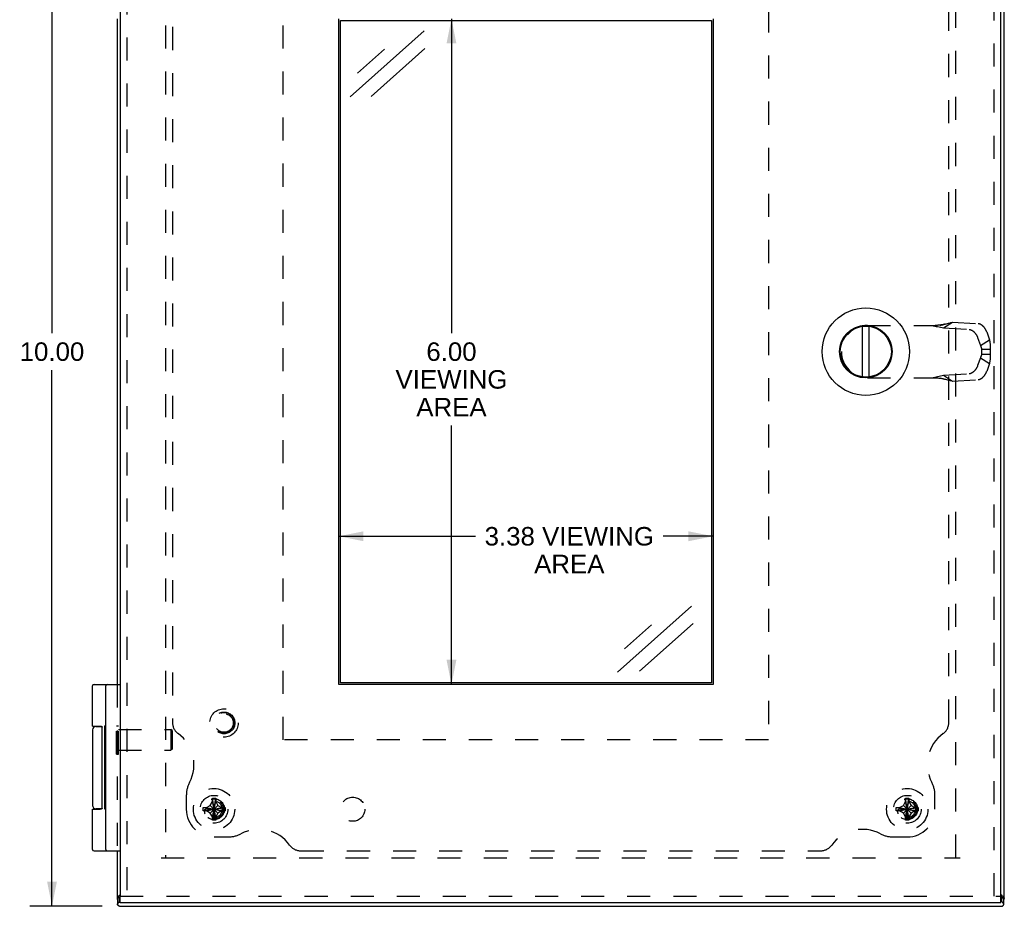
# Model space of a CAD drawing. Header units: inches. Extents: x 0 to 37.8, y 0 to 24.4.
# Tile 4 of 8: x 8 to 16.9, y 7.5 to 15.5. Entities that reach past the tile are written whole.
import ezdxf

# ---------------------------------------------------------------- set-up
doc = ezdxf.new("R2010")
doc.units = ezdxf.units.IN
doc.header["$LTSCALE"] = 2.077778
doc.header["$MEASUREMENT"] = 0
doc.linetypes.add('HIDDEN', pattern=[0.2, 0.1, -0.1])
doc.layers.get('0').update_dxf_attribs({"linetype": 'CONTINUOUS'})
for name, color, linetype in [('DEFAULT_2', 8, 'HIDDEN'), ('DIMENSIONS', 7, 'CONTINUOUS'), ('DOOR_ASSEMBLY', 7, 'CONTINUOUS'), ('SUBPANEL', 7, 'CONTINUOUS')]:
    doc.layers.add(name, color=color, linetype=linetype)
doc.styles.get("Standard").update_dxf_attribs({"font": 'arial.ttf'})
doc.dimstyles.new('DIMSTYLE_1', dxfattribs={"dimtxt": 0.166667, "dimasz": 0.222222, "dimexe": 0.09, "dimexo": 0.07, "dimgap": 0.0375, "dimtad": 0, "dimtih": 1, "dimtoh": 1, "dimzin": 4, "dimdsep": 46, "dimtxsty": 'Standard', "dimblk": '_FILLED', "dimblk1": '_FILLED', "dimblk2": '_FILLED', "dimcen": 0.09, "dimazin": 1, "dimtfac": 1, "dimtdec": 3, "dimtofl": 0, "dimtmove": 0, "dimatfit": 3, "dimldrblk": '_FILLED', "dimfxl": 0, "dimtolj": 1, "dimtzin": 4, "dimarcsym": 0})

# ---------------------------------------------------------------- blocks, each defined once
blk = doc.blocks.new('_FILLED')
at = {"color": 0, "linetype": 'ByBlock'}
blk.add_solid([(0, 0), (-1, 0.2), (-1, -0.2)], dxfattribs=at)
blk = doc.blocks.new('*D10')
at = {"layer": 'DIMENSIONS', "color": 2, "linetype": 'Continuous'}
for p, q in [((8.8195, 17.5336), (8.1196, 17.5336)), ((8.3196, 17.5336), (8.3196, 12.7003)), ((8.3196, 7.5336), (8.3196, 12.367)), ((8.7712, 7.5336), (8.1196, 7.5336))]:
    blk.add_line(p, q, dxfattribs=at)
at = {"layer": 'DIMENSIONS', "color": 2, "linetype": 'Continuous', "xscale": 0.2222222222, "yscale": 0.2222222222, "zscale": 0.2222222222}
for p, rotation in [((8.3196, 17.5336), 90), ((8.3196, 7.5336), 270)]:
    blk.add_blockref('_FILLED', p, dxfattribs=dict(at, rotation=rotation))
at = {"layer": 'DIMENSIONS', "color": 2, "linetype": 'Continuous', "insert": (8.3196, 12.617), "char_height": 0.16667, "width": 0.582404, "attachment_point": 2, "line_spacing_factor": 0.9}
blk.add_mtext('10.00', dxfattribs=at)
blk = doc.blocks.new('*D11')
at = {"layer": 'DIMENSIONS', "color": 2, "linetype": 'Continuous'}
for p, q in [((11.9212, 15.5336), (11.9212, 12.7003)), ((11.9212, 9.5336), (11.9212, 11.867))]:
    blk.add_line(p, q, dxfattribs=at)
at = {"layer": 'DIMENSIONS', "color": 2, "linetype": 'Continuous', "xscale": 0.2222222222, "yscale": 0.2222222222, "zscale": 0.2222222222}
for p, rotation in [((11.9212, 15.5336), 90), ((11.9212, 9.5336), 270)]:
    blk.add_blockref('_FILLED', p, dxfattribs=dict(at, rotation=rotation))
at = {"layer": 'DIMENSIONS', "color": 2, "linetype": 'Continuous', "insert": (11.9212, 12.617), "char_height": 0.16667, "width": 1.006815, "attachment_point": 2, "line_spacing_factor": 0.9}
blk.add_mtext('6.00\\PVIEWING\\PAREA', dxfattribs=at)
blk = doc.blocks.new('*D12')
at = {"layer": 'DIMENSIONS', "color": 2, "linetype": 'Continuous'}
for p, q in [((10.9052, 10.8692), (12.1384, 10.8692)), ((14.2802, 10.8692), (13.8292, 10.8692))]:
    blk.add_line(p, q, dxfattribs=at)
at = {"layer": 'DIMENSIONS', "color": 2, "linetype": 'Continuous', "xscale": 0.2222222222, "yscale": 0.2222222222, "zscale": 0.2222222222, "rotation": 180}
blk.add_blockref('_FILLED', (10.9052, 10.8692), dxfattribs=at)
at = {"layer": 'DIMENSIONS', "color": 2, "linetype": 'Continuous', "xscale": 0.2222222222, "yscale": 0.2222222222, "zscale": 0.2222222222}
blk.add_blockref('_FILLED', (14.2802, 10.8692), dxfattribs=at)
at = {"layer": 'DIMENSIONS', "color": 2, "linetype": 'Continuous', "insert": (12.9838, 10.9525), "char_height": 0.166667, "width": 1.524164, "attachment_point": 2, "line_spacing_factor": 0.9}
blk.add_mtext('3.38 VIEWING\\PAREA', dxfattribs=at)

msp = doc.modelspace()

# ---------------------------------------------------------------- linework, layer by layer
at = {"color": 3, "linetype": 'Continuous'}
for p, q in [((16.9058, 7.5936), (16.9058, 17.4736)), ((8.9058, 15.5336), (8.9058, 9.5336)), ((8.9058, 8.0336), (8.9058, 7.5936)), ((8.9268, 7.5765), (8.9352, 7.5849)), ((16.8848, 7.5765), (16.8752, 7.5859)), ((8.9268, 7.5336), (16.8848, 7.5336))]:
    msp.add_line(p, q, dxfattribs=at)
at = {"color": 7, "linetype": 'Continuous'}
for p, q in [((8.9058, 7.6029), (8.9106, 7.6029)), ((8.9058, 7.5936), (8.9106, 7.5936)), ((8.9106, 7.602), (8.9106, 7.5505)), ((8.9268, 7.6151), (8.9352, 7.6234)), ((8.9268, 7.5765), (8.9268, 7.6151)), ((16.8848, 7.6151), (16.8752, 7.6245)), ((16.8848, 7.5765), (16.8848, 7.6151)), ((16.9058, 7.6029), (16.9009, 7.6029)), ((16.9009, 7.5505), (16.9009, 7.602)), ((16.9058, 7.5936), (16.9009, 7.5936))]:
    msp.add_line(p, q, dxfattribs=at)
at = {"color": 3, "linetype": 'Continuous'}
for points in [[(8.9352, 7.6404), (8.9311, 7.6362), (8.9273, 7.6322), (8.9237, 7.6285), (8.9204, 7.6251), (8.9174, 7.6218), (8.9147, 7.6188), (8.9124, 7.616), (8.9104, 7.6134), (8.9087, 7.6109), (8.9074, 7.6087), (8.9065, 7.6066), (8.906, 7.6046), (8.9058, 7.6029)], [(16.8752, 7.6415), (16.8763, 7.6404), (16.8804, 7.6362), (16.8843, 7.6322), (16.8879, 7.6285), (16.8912, 7.6251), (16.8942, 7.6218), (16.8969, 7.6188), (16.8992, 7.616), (16.9012, 7.6134), (16.9028, 7.6109), (16.9041, 7.6087), (16.905, 7.6066), (16.9056, 7.6046), (16.9058, 7.6029)], [(8.9106, 7.5505), (8.9107, 7.5518), (8.911, 7.5535), (8.9115, 7.5552), (8.9122, 7.5569), (8.9131, 7.5586), (8.9141, 7.5602), (8.9153, 7.5617)], [(8.9157, 7.5417), (8.9145, 7.5425), (8.9134, 7.5435), (8.9125, 7.5446), (8.9117, 7.5458), (8.9111, 7.5472), (8.9108, 7.5486), (8.9106, 7.5502), (8.9106, 7.5505)], [(8.9268, 7.5765), (8.9249, 7.5739), (8.9229, 7.5713), (8.921, 7.5688), (8.9191, 7.5663), (8.9172, 7.564), (8.9153, 7.5617)], [(16.8848, 7.5765), (16.8867, 7.5739), (16.8886, 7.5713), (16.8905, 7.5688), (16.8924, 7.5663), (16.8943, 7.564), (16.8962, 7.5617)], [(16.8959, 7.5417), (16.8971, 7.5425), (16.8982, 7.5435), (16.8991, 7.5446), (16.8999, 7.5458), (16.9004, 7.5472), (16.9008, 7.5486), (16.9009, 7.5502), (16.9009, 7.5505)], [(16.9009, 7.5505), (16.9009, 7.5518), (16.9006, 7.5535), (16.9001, 7.5552), (16.8994, 7.5569), (16.8985, 7.5586), (16.8974, 7.5602), (16.8962, 7.5617)], [(8.9203, 7.5386), (8.9195, 7.5391), (8.9187, 7.5396), (8.918, 7.5401), (8.9172, 7.5406), (8.9165, 7.5411), (8.9157, 7.5417)], [(8.9242, 7.5357), (8.9235, 7.5361), (8.9229, 7.5366), (8.9222, 7.537), (8.9216, 7.5375), (8.9209, 7.5381), (8.9203, 7.5386)], [(8.9263, 7.534), (8.926, 7.5342), (8.9256, 7.5345), (8.9253, 7.5347), (8.9249, 7.535), (8.9246, 7.5354), (8.9242, 7.5357)], [(8.9268, 7.5336), (8.9267, 7.5336), (8.9266, 7.5337), (8.9266, 7.5337), (8.9265, 7.5338), (8.9264, 7.5339), (8.9263, 7.534)], [(16.8848, 7.5336), (16.8849, 7.5336), (16.8849, 7.5337), (16.885, 7.5337), (16.8851, 7.5338), (16.8852, 7.5339), (16.8853, 7.534)], [(16.8853, 7.534), (16.8856, 7.5342), (16.886, 7.5345), (16.8863, 7.5347), (16.8867, 7.535), (16.887, 7.5354), (16.8874, 7.5357)], [(16.8874, 7.5357), (16.888, 7.5361), (16.8887, 7.5366), (16.8893, 7.537), (16.89, 7.5375), (16.8907, 7.5381), (16.8913, 7.5386)], [(16.8913, 7.5386), (16.8921, 7.5391), (16.8928, 7.5396), (16.8936, 7.5401), (16.8943, 7.5406), (16.8951, 7.5411), (16.8959, 7.5417)]]:
    msp.add_lwpolyline(points, dxfattribs=at)
at = {"color": 7, "linetype": 'Continuous'}
for points in [[(8.9106, 7.602), (8.9107, 7.6025), (8.9108, 7.6031), (8.9111, 7.6037), (8.9115, 7.6043), (8.912, 7.605), (8.9126, 7.6056), (8.9134, 7.6063), (8.9143, 7.607), (8.9153, 7.6077)], [(8.9268, 7.6151), (8.9249, 7.6137), (8.9229, 7.6125), (8.921, 7.6112), (8.9191, 7.61), (8.9172, 7.6088), (8.9153, 7.6077)], [(16.8848, 7.6151), (16.8867, 7.6137), (16.8886, 7.6125), (16.8905, 7.6112), (16.8924, 7.61), (16.8943, 7.6088), (16.8962, 7.6077)], [(16.9009, 7.602), (16.9009, 7.6025), (16.9008, 7.6031), (16.9005, 7.6037), (16.9001, 7.6043), (16.8996, 7.605), (16.899, 7.6056), (16.8982, 7.6063), (16.8973, 7.607), (16.8962, 7.6077)]]:
    msp.add_lwpolyline(points, dxfattribs=at)
at = {"layer": 'DEFAULT_2', "color": 8, "linetype": 'HIDDEN'}
for p, q in [((9.3434, 17.1366), (9.3434, 7.9736)), ((16.4681, 7.9736), (16.4681, 17.0936)), ((8.9058, 9.5336), (8.9058, 8.0336)), ((8.9018, 8.9056), (8.9018, 9.1616)), ((8.9018, 9.1616), (8.9198, 9.1616)), ((8.9198, 8.9056), (8.9198, 9.1616)), ((8.9198, 9.1276), (9.3918, 9.1276)), ((9.4018, 9.1176), (9.3918, 9.1276)), ((9.3918, 9.1276), (9.3918, 8.9396)), ((9.4018, 9.1176), (9.4018, 8.9496)), ((8.9018, 8.9056), (8.9198, 8.9056)), ((8.9198, 8.9396), (9.3918, 8.9396)), ((9.4018, 8.9496), (9.3918, 8.9396)), ((9.7123, 8.4241), (9.7459, 8.4435)), ((9.7459, 8.4435), (9.7653, 8.4771)), ((9.8157, 8.3737), (9.7459, 8.4435)), ((9.7459, 8.3737), (9.8157, 8.4435)), ((9.7962, 8.3094), (9.7653, 8.5079)), ((9.7653, 8.5069), (9.7653, 8.5079)), ((9.7653, 8.3094), (9.7962, 8.5079)), ((9.7653, 8.4771), (9.7653, 8.5069)), ((9.7963, 8.3401), (9.7653, 8.4771)), ((9.7653, 8.3401), (9.7963, 8.4771)), ((9.7962, 8.5079), (9.7963, 8.5069)), ((9.7963, 8.5069), (9.7963, 8.4771)), ((9.7963, 8.4771), (9.8157, 8.4435)), ((9.8157, 8.4435), (9.8493, 8.4241)), ((15.9623, 8.4241), (15.9959, 8.4435)), ((15.9959, 8.4435), (16.0153, 8.4771)), ((15.9959, 8.4435), (16.0657, 8.3737)), ((15.9959, 8.3737), (16.0657, 8.4435)), ((16.0462, 8.3094), (16.0153, 8.5079)), ((16.0153, 8.5069), (16.0153, 8.5079)), ((16.0153, 8.3094), (16.0462, 8.5079)), ((16.0153, 8.4771), (16.0153, 8.5069)), ((16.0463, 8.3401), (16.0153, 8.4771)), ((16.0153, 8.3401), (16.0463, 8.4771)), ((16.0462, 8.5079), (16.0463, 8.5069)), ((16.0463, 8.5069), (16.0463, 8.4771)), ((16.0463, 8.4771), (16.0657, 8.4435)), ((16.0657, 8.4435), (16.0993, 8.4241)), ((9.6815, 8.4241), (9.8801, 8.3932)), ((9.6815, 8.4241), (9.6825, 8.4241)), ((9.6815, 8.3932), (9.8801, 8.4241)), ((9.6825, 8.3931), (9.6815, 8.3932)), ((9.6825, 8.4241), (9.7123, 8.4241)), ((9.7123, 8.3931), (9.6825, 8.3931)), ((9.7808, 8.4086), (9.7068, 8.4086)), ((9.7123, 8.4241), (9.8493, 8.3931)), ((9.7123, 8.3931), (9.8493, 8.4241)), ((9.7459, 8.3737), (9.7123, 8.3931)), ((9.7653, 8.3401), (9.7459, 8.3737)), ((9.7808, 8.3146), (9.7808, 8.4086)), ((9.8157, 8.3737), (9.7963, 8.3401)), ((9.8493, 8.3931), (9.8157, 8.3737)), ((9.8493, 8.4241), (9.8791, 8.4241)), ((9.8791, 8.3931), (9.8493, 8.3931)), ((9.8791, 8.4241), (9.8801, 8.4241)), ((9.8801, 8.3932), (9.8791, 8.3931)), ((15.9315, 8.3932), (16.1301, 8.4241)), ((15.9315, 8.4241), (15.9325, 8.4241)), ((15.9315, 8.4241), (16.1301, 8.3932)), ((15.9325, 8.3931), (15.9315, 8.3932)), ((15.9325, 8.4241), (15.9623, 8.4241)), ((15.9623, 8.3931), (15.9325, 8.3931)), ((16.0308, 8.4086), (15.9568, 8.4086)), ((15.9623, 8.3931), (16.0993, 8.4241)), ((15.9623, 8.4241), (16.0993, 8.3931)), ((15.9959, 8.3737), (15.9623, 8.3931)), ((16.0153, 8.3401), (15.9959, 8.3737)), ((16.0308, 8.3146), (16.0308, 8.4086)), ((16.0657, 8.3737), (16.0463, 8.3401)), ((16.0993, 8.3931), (16.0657, 8.3737)), ((16.0993, 8.4241), (16.1291, 8.4241)), ((16.1291, 8.3931), (16.0993, 8.3931)), ((16.1291, 8.4241), (16.1301, 8.4241)), ((16.1301, 8.3932), (16.1291, 8.3931)), ((9.7653, 8.3103), (9.7653, 8.3401)), ((9.7653, 8.3094), (9.7653, 8.3103)), ((9.7963, 8.3103), (9.7962, 8.3094)), ((9.7963, 8.3401), (9.7963, 8.3103)), ((16.0153, 8.3103), (16.0153, 8.3401)), ((16.0153, 8.3094), (16.0153, 8.3103)), ((16.0463, 8.3103), (16.0462, 8.3094)), ((16.0463, 8.3401), (16.0463, 8.3103)), ((9.3028, 7.9713), (16.5088, 7.9713))]:
    msp.add_line(p, q, dxfattribs=at)
for points in [[(9.7653, 8.5079), (9.7705, 8.508), (9.7756, 8.5081), (9.7808, 8.5081), (9.786, 8.5081), (9.7911, 8.508), (9.7962, 8.5079)], [(16.0153, 8.5079), (16.0205, 8.508), (16.0256, 8.5081), (16.0308, 8.5081), (16.036, 8.5081), (16.0411, 8.508), (16.0462, 8.5079)], [(9.6813, 8.4086), (9.6813, 8.4112), (9.6813, 8.4138), (9.6813, 8.4164), (9.6814, 8.419), (9.6814, 8.4215), (9.6815, 8.4241)], [(9.6815, 8.3932), (9.6814, 8.3957), (9.6814, 8.3983), (9.6813, 8.4009), (9.6813, 8.4034), (9.6813, 8.406), (9.6813, 8.4086)], [(9.6959, 8.4054), (9.6949, 8.4015), (9.6942, 8.3972), (9.6938, 8.3926), (9.6936, 8.3877), (9.6938, 8.3825), (9.6944, 8.3773), (9.6953, 8.372), (9.6967, 8.3666)], [(9.6959, 8.4054), (9.6987, 8.4063), (9.7015, 8.4071), (9.7042, 8.4079), (9.7068, 8.4086)], [(9.8801, 8.4241), (9.8801, 8.4215), (9.8802, 8.419), (9.8802, 8.4164), (9.8803, 8.4138), (9.8803, 8.4112), (9.8803, 8.4086)], [(9.8803, 8.4086), (9.8803, 8.406), (9.8803, 8.4034), (9.8802, 8.4009), (9.8802, 8.3983), (9.8801, 8.3957), (9.8801, 8.3932)], [(15.9313, 8.4086), (15.9313, 8.4112), (15.9313, 8.4138), (15.9313, 8.4164), (15.9314, 8.419), (15.9314, 8.4215), (15.9315, 8.4241)], [(15.9315, 8.3932), (15.9314, 8.3957), (15.9314, 8.3983), (15.9313, 8.4009), (15.9313, 8.4034), (15.9313, 8.406), (15.9313, 8.4086)], [(15.9459, 8.4054), (15.9449, 8.4015), (15.9442, 8.3972), (15.9438, 8.3926), (15.9436, 8.3877), (15.9438, 8.3825), (15.9444, 8.3773), (15.9453, 8.372), (15.9467, 8.3666)], [(15.9459, 8.4054), (15.9487, 8.4063), (15.9515, 8.4071), (15.9542, 8.4079), (15.9568, 8.4086)], [(16.1301, 8.4241), (16.1301, 8.4215), (16.1302, 8.419), (16.1302, 8.4164), (16.1303, 8.4138), (16.1303, 8.4112), (16.1303, 8.4086)], [(16.1303, 8.4086), (16.1303, 8.406), (16.1303, 8.4034), (16.1302, 8.4009), (16.1302, 8.3983), (16.1301, 8.3957), (16.1301, 8.3932)], [(9.7962, 8.3094), (9.7911, 8.3092), (9.786, 8.3092), (9.7808, 8.3091), (9.7756, 8.3092), (9.7705, 8.3092), (9.7653, 8.3094)], [(16.0462, 8.3094), (16.0411, 8.3092), (16.036, 8.3092), (16.0308, 8.3091), (16.0256, 8.3092), (16.0205, 8.3092), (16.0153, 8.3094)]]:
    msp.add_lwpolyline(points, dxfattribs=at)
for centre, radius in [((9.7808, 8.4086), 0.1865), ((16.0308, 8.4086), 0.1865), ((9.7808, 8.4086), 0.094), ((16.0308, 8.4086), 0.094)]:
    msp.add_circle(centre, radius, dxfattribs=at)
for centre, radius, end in [((9.7808, 8.4086), 0.085, 182.16181), ((9.7808, 8.4086), 0.074, 180), ((16.0308, 8.4086), 0.085, 182.16181), ((16.0308, 8.4086), 0.074, 180)]:
    msp.add_arc(centre, radius, 270, end, dxfattribs=at)
at = {"layer": 'DIMENSIONS', "color": 7, "linetype": 'Continuous'}
for p, q in [((11.0066, 14.8309), (11.6761, 15.426)), ((11.0752, 15.0451), (11.318, 15.261)), ((11.6821, 15.2655), (11.1976, 14.8349)), ((13.4172, 9.6453), (14.0868, 10.2404)), ((13.4806, 9.8537), (13.7235, 10.0695)), ((14.1, 10.0824), (13.6155, 9.6518))]:
    msp.add_line(p, q, dxfattribs=at)
at = {"layer": 'DOOR_ASSEMBLY', "color": 3, "linetype": 'Continuous'}
for p, q in [((8.9352, 17.4436), (8.9352, 7.6236)), ((16.8752, 7.6236), (16.8752, 17.4436)), ((10.9052, 9.5336), (10.9052, 15.5336)), ((14.2802, 15.5336), (14.2802, 9.5336)), ((14.2802, 9.5336), (10.9052, 9.5336)), ((16.8752, 7.5636), (8.9352, 7.5636))]:
    msp.add_line(p, q, dxfattribs=at)
at = {"layer": 'DOOR_ASSEMBLY', "color": 8, "linetype": 'HIDDEN'}
for p, q in [((8.9952, 17.4436), (8.9952, 7.6236)), ((16.8152, 7.6236), (16.8152, 17.4436)), ((10.4052, 9.0336), (10.4052, 16.0336)), ((14.7802, 16.0336), (14.7802, 9.0336)), ((16.3569, 12.7469), (16.4384, 12.7986)), ((16.4384, 12.7986), (16.6711, 12.7854)), ((15.6732, 12.7698), (16.3262, 12.7698)), ((16.3569, 12.7469), (16.5896, 12.7337)), ((16.7469, 12.7118), (16.7716, 12.6403)), ((16.6654, 12.6601), (16.6901, 12.5886)), ((16.6901, 12.5886), (16.7716, 12.6403)), ((15.4372, 12.5338), (15.4372, 12.5334)), ((16.7009, 12.5557), (16.7768, 12.5557)), ((16.7009, 12.5557), (16.7009, 12.5115)), ((16.7768, 12.5557), (16.7768, 12.5115)), ((16.6901, 12.4787), (16.6654, 12.4072)), ((16.6901, 12.4787), (16.7716, 12.427)), ((16.7009, 12.5115), (16.7768, 12.5115)), ((16.7716, 12.427), (16.7469, 12.3555)), ((15.6732, 12.2974), (16.3262, 12.2974)), ((16.3569, 12.3204), (16.5896, 12.3336)), ((16.3569, 12.3204), (16.4384, 12.2687)), ((16.3611, 12.2884), (16.3741, 12.285)), ((16.3741, 12.285), (16.3859, 12.2819)), ((16.4384, 12.2687), (16.6711, 12.2819)), ((14.7802, 9.0336), (10.4052, 9.0336)), ((8.9352, 7.6236), (16.8752, 7.6236))]:
    msp.add_line(p, q, dxfattribs=at)
at = {"layer": 'DOOR_ASSEMBLY', "color": 7, "linetype": 'Continuous'}
for p, q in [((10.9209, 9.5493), (10.9209, 15.518)), ((10.9209, 15.518), (14.2646, 15.518)), ((14.2646, 15.518), (14.2646, 9.5493)), ((15.6275, 12.3056), (15.6275, 12.7617)), ((15.687, 12.3056), (15.687, 12.7617)), ((8.6854, 9.1586), (8.6854, 9.5206)), ((8.6984, 9.5336), (8.9352, 9.5336)), ((8.8052, 8.0466), (8.8052, 9.5206)), ((14.2646, 9.5493), (10.9209, 9.5493)), ((8.7154, 9.1536), (8.7694, 9.1536)), ((8.7649, 9.1571), (8.7649, 9.1536)), ((8.7709, 8.4186), (8.7709, 9.1486)), ((8.7952, 8.4104), (8.7952, 9.1596)), ((8.8052, 9.1596), (8.7952, 9.1596)), ((8.8052, 9.1542), (8.7952, 9.1542)), ((8.6854, 9.1236), (8.6854, 8.4436)), ((8.8052, 9.0563), (8.7952, 9.0563)), ((8.8052, 8.9082), (8.7952, 8.9082)), ((8.8052, 8.6732), (8.7952, 8.6732)), ((8.8052, 8.6587), (8.7952, 8.6587)), ((8.6854, 8.0466), (8.6854, 8.4086)), ((8.6854, 8.4086), (8.7553, 8.4086)), ((8.7694, 8.4136), (8.7154, 8.4136)), ((8.7649, 8.4136), (8.7649, 8.4102)), ((8.8052, 8.4104), (8.7952, 8.4104)), ((8.6984, 8.0336), (8.9352, 8.0336)), ((8.9352, 7.5636), (8.9352, 7.6236)), ((16.8752, 7.5636), (16.8752, 7.6236))]:
    msp.add_line(p, q, dxfattribs=at)
at = {"layer": 'DOOR_ASSEMBLY', "color": 8, "linetype": 'HIDDEN'}
for points in [[(16.3262, 12.7698), (16.3351, 12.7721), (16.3439, 12.7744), (16.3526, 12.7766), (16.3611, 12.7789), (16.3859, 12.7854)], [(16.3859, 12.7854), (16.3938, 12.7875), (16.4016, 12.7895), (16.4093, 12.7915), (16.4168, 12.7934), (16.4241, 12.7952), (16.4313, 12.7969), (16.4384, 12.7986)], [(16.7469, 12.7118), (16.7461, 12.714), (16.7453, 12.7162), (16.7444, 12.7184), (16.7434, 12.7207), (16.7424, 12.7229), (16.7414, 12.7251), (16.7403, 12.7273), (16.7392, 12.7294), (16.738, 12.7316), (16.7368, 12.7338), (16.7356, 12.7359), (16.7343, 12.738), (16.733, 12.7401), (16.7316, 12.7421), (16.7302, 12.7442), (16.7288, 12.7462), (16.7273, 12.7482), (16.7258, 12.7501), (16.7243, 12.752), (16.7227, 12.7539), (16.7211, 12.7557), (16.7195, 12.7575), (16.7179, 12.7592), (16.7162, 12.7609), (16.7146, 12.7626), (16.7129, 12.7642), (16.7112, 12.7658), (16.7094, 12.7673), (16.7077, 12.7687), (16.706, 12.7702), (16.7042, 12.7715), (16.7024, 12.7728), (16.7006, 12.774), (16.6989, 12.7752), (16.6971, 12.7763), (16.6953, 12.7774), (16.6935, 12.7784), (16.6917, 12.7793), (16.6899, 12.7802), (16.6882, 12.781), (16.6864, 12.7817), (16.6846, 12.7824), (16.6829, 12.783), (16.6811, 12.7836), (16.6794, 12.784), (16.6777, 12.7844), (16.676, 12.7848), (16.6744, 12.785), (16.6727, 12.7852), (16.6711, 12.7854)], [(16.2503, 12.7698), (16.2642, 12.7671), (16.2779, 12.7643), (16.2914, 12.7616), (16.3048, 12.7587), (16.318, 12.7559), (16.3311, 12.753), (16.3441, 12.75), (16.3569, 12.7469)], [(16.3741, 12.7823), (16.3678, 12.7807), (16.3612, 12.7791), (16.3545, 12.7776), (16.3479, 12.7763), (16.3412, 12.7751), (16.3345, 12.774), (16.3278, 12.773), (16.3211, 12.7722), (16.3144, 12.7715), (16.3077, 12.7709), (16.301, 12.7704), (16.2943, 12.7701), (16.2875, 12.7699), (16.2812, 12.7698)], [(16.5896, 12.7337), (16.5912, 12.7335), (16.5928, 12.7333), (16.5945, 12.7331), (16.5962, 12.7327), (16.5979, 12.7323), (16.5996, 12.7319), (16.6014, 12.7313), (16.6031, 12.7307), (16.6049, 12.73), (16.6066, 12.7293), (16.6084, 12.7285), (16.6102, 12.7276), (16.612, 12.7267), (16.6138, 12.7257), (16.6156, 12.7246), (16.6173, 12.7235), (16.6191, 12.7223), (16.6209, 12.7211), (16.6227, 12.7198), (16.6244, 12.7184), (16.6262, 12.717), (16.6279, 12.7156), (16.6297, 12.7141), (16.6314, 12.7125), (16.6331, 12.7109), (16.6347, 12.7092), (16.6364, 12.7075), (16.638, 12.7058), (16.6396, 12.704), (16.6412, 12.7022), (16.6428, 12.7003), (16.6443, 12.6984), (16.6458, 12.6964), (16.6473, 12.6945), (16.6487, 12.6925), (16.6501, 12.6904), (16.6515, 12.6884), (16.6528, 12.6863), (16.6541, 12.6842), (16.6553, 12.682), (16.6565, 12.6799), (16.6577, 12.6777), (16.6588, 12.6755), (16.6599, 12.6734), (16.6609, 12.6711), (16.6619, 12.6689), (16.6629, 12.6667), (16.6637, 12.6645), (16.6646, 12.6623), (16.6654, 12.6601)], [(16.7716, 12.6403), (16.7725, 12.6363), (16.7734, 12.6324), (16.7742, 12.6283), (16.7749, 12.6243), (16.7756, 12.6202), (16.7762, 12.616), (16.7767, 12.6119), (16.7771, 12.6077), (16.7775, 12.6034), (16.7778, 12.5992), (16.778, 12.5949), (16.7781, 12.5906), (16.7782, 12.5863), (16.7782, 12.582), (16.7781, 12.5776), (16.778, 12.5733), (16.7778, 12.5689), (16.7775, 12.5645), (16.7772, 12.5601), (16.7768, 12.5557)], [(16.6901, 12.5886), (16.6912, 12.5863), (16.6922, 12.5841), (16.6932, 12.5818), (16.6942, 12.5795), (16.6951, 12.5772), (16.6959, 12.5749), (16.6967, 12.5725), (16.6974, 12.5702), (16.6981, 12.5678), (16.6988, 12.5654), (16.6994, 12.563), (16.7, 12.5606), (16.7005, 12.5582), (16.7009, 12.5557)], [(16.7009, 12.5115), (16.7005, 12.5091), (16.7, 12.5067), (16.6994, 12.5043), (16.6988, 12.5019), (16.6981, 12.4995), (16.6974, 12.4971), (16.6967, 12.4947), (16.6959, 12.4924), (16.6951, 12.49), (16.6942, 12.4877), (16.6932, 12.4854), (16.6922, 12.4831), (16.6912, 12.4809), (16.6901, 12.4787)], [(16.7768, 12.5115), (16.7772, 12.5066), (16.7776, 12.5018), (16.7779, 12.4969), (16.7781, 12.4921), (16.7782, 12.4872), (16.7782, 12.4824), (16.7781, 12.4776), (16.778, 12.4728), (16.7778, 12.4681), (16.7774, 12.4633), (16.777, 12.4587), (16.7765, 12.454), (16.7759, 12.4494), (16.7752, 12.4448), (16.7744, 12.4403), (16.7736, 12.4358), (16.7726, 12.4314), (16.7716, 12.427)], [(16.6654, 12.4072), (16.6646, 12.405), (16.6637, 12.4028), (16.6629, 12.4005), (16.6619, 12.3983), (16.6609, 12.3961), (16.6599, 12.3939), (16.6588, 12.3917), (16.6577, 12.3895), (16.6565, 12.3874), (16.6553, 12.3852), (16.6541, 12.3831), (16.6528, 12.381), (16.6515, 12.3789), (16.6501, 12.3768), (16.6487, 12.3748), (16.6473, 12.3728), (16.6458, 12.3708), (16.6443, 12.3689), (16.6428, 12.367), (16.6412, 12.3651), (16.6396, 12.3633), (16.638, 12.3615), (16.6364, 12.3597), (16.6347, 12.358), (16.6331, 12.3564), (16.6314, 12.3548), (16.6297, 12.3532), (16.6279, 12.3517), (16.6262, 12.3502), (16.6244, 12.3488), (16.6227, 12.3475), (16.6209, 12.3462), (16.6191, 12.3449), (16.6173, 12.3437), (16.6156, 12.3426), (16.6138, 12.3416), (16.612, 12.3406), (16.6102, 12.3396), (16.6084, 12.3388), (16.6066, 12.338), (16.6049, 12.3372), (16.6031, 12.3365), (16.6014, 12.3359), (16.5996, 12.3354), (16.5979, 12.3349), (16.5962, 12.3345), (16.5945, 12.3342), (16.5928, 12.3339), (16.5912, 12.3337), (16.5896, 12.3336)], [(16.6711, 12.2819), (16.6727, 12.282), (16.6744, 12.2822), (16.676, 12.2825), (16.6777, 12.2828), (16.6794, 12.2832), (16.6811, 12.2837), (16.6829, 12.2842), (16.6846, 12.2848), (16.6864, 12.2855), (16.6882, 12.2862), (16.6899, 12.2871), (16.6917, 12.2879), (16.6935, 12.2889), (16.6953, 12.2899), (16.6971, 12.2909), (16.6989, 12.292), (16.7006, 12.2932), (16.7024, 12.2944), (16.7042, 12.2957), (16.706, 12.2971), (16.7077, 12.2985), (16.7094, 12.3), (16.7112, 12.3015), (16.7129, 12.303), (16.7146, 12.3046), (16.7162, 12.3063), (16.7179, 12.308), (16.7195, 12.3098), (16.7211, 12.3115), (16.7227, 12.3134), (16.7243, 12.3152), (16.7258, 12.3172), (16.7273, 12.3191), (16.7288, 12.3211), (16.7302, 12.3231), (16.7316, 12.3251), (16.733, 12.3272), (16.7343, 12.3293), (16.7356, 12.3314), (16.7368, 12.3335), (16.738, 12.3356), (16.7392, 12.3378), (16.7403, 12.34), (16.7414, 12.3422), (16.7424, 12.3444), (16.7434, 12.3466), (16.7444, 12.3488), (16.7453, 12.351), (16.7461, 12.3533), (16.7469, 12.3555)], [(16.2503, 12.2974), (16.2642, 12.3002), (16.2779, 12.3029), (16.2914, 12.3057), (16.3048, 12.3085), (16.318, 12.3114), (16.3311, 12.3143), (16.3441, 12.3173), (16.3569, 12.3204)], [(16.2812, 12.2974), (16.2875, 12.2974), (16.2943, 12.2972), (16.301, 12.2968), (16.3077, 12.2964), (16.3144, 12.2958), (16.3211, 12.2951), (16.3278, 12.2942), (16.3345, 12.2933), (16.3412, 12.2922), (16.3479, 12.2909), (16.3545, 12.2896), (16.3612, 12.2882), (16.3678, 12.2866), (16.3741, 12.285)], [(16.3262, 12.2974), (16.3351, 12.2951), (16.3439, 12.2929), (16.3526, 12.2906), (16.3611, 12.2884)], [(16.3859, 12.2819), (16.3938, 12.2798), (16.4016, 12.2778), (16.4093, 12.2758), (16.4168, 12.2739), (16.4241, 12.2721), (16.4313, 12.2703), (16.4384, 12.2687)]]:
    msp.add_lwpolyline(points, dxfattribs=at)
at = {"layer": 'DOOR_ASSEMBLY', "color": 7, "linetype": 'Continuous'}
for points in [[(8.6854, 9.1586), (8.7553, 9.1586), (8.7559, 9.1586), (8.7565, 9.1586), (8.757, 9.1586), (8.7576, 9.1586), (8.7582, 9.1585), (8.7587, 9.1585), (8.7592, 9.1584), (8.7597, 9.1584), (8.7601, 9.1583), (8.7606, 9.1583), (8.761, 9.1582), (8.7614, 9.1581), (8.7618, 9.1581), (8.7621, 9.158), (8.7625, 9.1579), (8.7628, 9.1578), (8.7631, 9.1577), (8.7635, 9.1576), (8.7638, 9.1575), (8.764, 9.1574), (8.7643, 9.1573), (8.7646, 9.1572), (8.7648, 9.1571), (8.7651, 9.157), (8.7653, 9.1569), (8.7656, 9.1568), (8.7658, 9.1567), (8.766, 9.1566), (8.7662, 9.1565), (8.7664, 9.1564), (8.7666, 9.1562), (8.7668, 9.1561), (8.7669, 9.156), (8.7671, 9.1559), (8.7673, 9.1558), (8.7674, 9.1556), (8.7676, 9.1555), (8.7677, 9.1554), (8.7679, 9.1553), (8.768, 9.1552), (8.7681, 9.155), (8.7683, 9.1549), (8.7684, 9.1548), (8.7685, 9.1547), (8.7686, 9.1545), (8.7687, 9.1544), (8.7688, 9.1543), (8.7689, 9.1542), (8.769, 9.1541), (8.7691, 9.1539), (8.7692, 9.1538), (8.7693, 9.1537), (8.7694, 9.1536), (8.7695, 9.1534), (8.7696, 9.1533), (8.7696, 9.1532), (8.7697, 9.1531), (8.7698, 9.153), (8.7698, 9.1528), (8.7699, 9.1527), (8.77, 9.1526), (8.77, 9.1525), (8.7701, 9.1524), (8.7701, 9.1523), (8.7702, 9.1521), (8.7702, 9.152), (8.7703, 9.1519), (8.7703, 9.1518), (8.7704, 9.1517), (8.7704, 9.1516), (8.7705, 9.1515), (8.7705, 9.1513), (8.7705, 9.1512), (8.7706, 9.1511), (8.7706, 9.151), (8.7706, 9.1509), (8.7706, 9.1508), (8.7707, 9.1507), (8.7707, 9.1506), (8.7707, 9.1505), (8.7707, 9.1503), (8.7708, 9.1502), (8.7708, 9.1501), (8.7708, 9.15), (8.7708, 9.1499), (8.7708, 9.1498), (8.7709, 9.1497), (8.7709, 9.1496), (8.7709, 9.1495), (8.7709, 9.1494), (8.7709, 9.1493), (8.7709, 9.1492), (8.7709, 9.1491), (8.7709, 9.1489), (8.7709, 9.1488), (8.7709, 9.1487), (8.7709, 9.1486)], [(8.7709, 8.4186), (8.7709, 8.4185), (8.7709, 8.4184), (8.7709, 8.4183), (8.7709, 8.4182), (8.7709, 8.4181), (8.7709, 8.418), (8.7709, 8.4179), (8.7709, 8.4178), (8.7709, 8.4177), (8.7709, 8.4176), (8.7708, 8.4175), (8.7708, 8.4173), (8.7708, 8.4172), (8.7708, 8.4171), (8.7708, 8.417), (8.7707, 8.4169), (8.7707, 8.4168), (8.7707, 8.4167), (8.7707, 8.4166), (8.7706, 8.4165), (8.7706, 8.4164), (8.7706, 8.4162), (8.7706, 8.4161), (8.7705, 8.416), (8.7705, 8.4159), (8.7705, 8.4158), (8.7704, 8.4157), (8.7704, 8.4156), (8.7703, 8.4155), (8.7703, 8.4153), (8.7702, 8.4152), (8.7702, 8.4151), (8.7701, 8.415), (8.7701, 8.4149), (8.77, 8.4148), (8.77, 8.4146), (8.7699, 8.4145), (8.7698, 8.4144), (8.7698, 8.4143), (8.7697, 8.4142), (8.7696, 8.414), (8.7696, 8.4139), (8.7695, 8.4138), (8.7694, 8.4137), (8.7693, 8.4136), (8.7692, 8.4134), (8.7691, 8.4133), (8.769, 8.4132), (8.7689, 8.4131), (8.7688, 8.413), (8.7687, 8.4128), (8.7686, 8.4127), (8.7685, 8.4126), (8.7684, 8.4125), (8.7683, 8.4123), (8.7681, 8.4122), (8.768, 8.4121), (8.7679, 8.412), (8.7677, 8.4119), (8.7676, 8.4117), (8.7674, 8.4116), (8.7673, 8.4115), (8.7671, 8.4114), (8.7669, 8.4112), (8.7668, 8.4111), (8.7666, 8.411), (8.7664, 8.4109), (8.7662, 8.4108), (8.766, 8.4107), (8.7658, 8.4106), (8.7656, 8.4104), (8.7653, 8.4103), (8.7651, 8.4102), (8.7648, 8.4101), (8.7646, 8.41), (8.7643, 8.4099), (8.764, 8.4098), (8.7638, 8.4097), (8.7635, 8.4096), (8.7631, 8.4095), (8.7628, 8.4094), (8.7625, 8.4094), (8.7621, 8.4093), (8.7618, 8.4092), (8.7614, 8.4091), (8.761, 8.4091), (8.7606, 8.409), (8.7601, 8.4089), (8.7597, 8.4089), (8.7592, 8.4088), (8.7587, 8.4088), (8.7582, 8.4087), (8.7576, 8.4087), (8.757, 8.4087), (8.7565, 8.4087), (8.7559, 8.4086), (8.7553, 8.4086)]]:
    msp.add_lwpolyline(points, dxfattribs=at)
for radius in [0.3941, 0.2375, 0.23]:
    msp.add_circle((15.6572, 12.5336), radius, dxfattribs=at)
at = {"layer": 'DOOR_ASSEMBLY', "color": 8, "linetype": 'HIDDEN'}
for radius in [0.128, 0.0981, 0.094, 0.084]:
    msp.add_circle((9.8702, 9.1866), radius, dxfattribs=at)
for centre, start, end in [((15.6732, 12.5338), 90, 180), ((15.6732, 12.5334), 180, 270)]:
    msp.add_arc(centre, 0.236, start, end, dxfattribs=at)
at = {"layer": 'DOOR_ASSEMBLY', "color": 7, "linetype": 'Continuous'}
for centre, radius, start, end in [((8.6984, 9.5206), 0.013, 90, 180), ((8.8182, 9.5206), 0.013, 90, 180), ((8.7154, 9.1236), 0.03, 90, 180), ((8.7154, 8.4436), 0.03, 180, 270), ((8.6984, 8.0466), 0.013, 180, 270), ((8.8182, 8.0466), 0.013, 180, 270)]:
    msp.add_arc(centre, radius, start, end, dxfattribs=at)
at = {"layer": 'SUBPANEL', "color": 8, "linetype": 'HIDDEN'}
for p, q in [((9.4058, 15.8758), (9.4058, 9.1914)), ((16.4058, 9.1914), (16.4058, 15.8758)), ((9.5308, 8.5336), (9.5308, 8.4086)), ((16.2808, 8.4086), (16.2808, 8.5336)), ((9.7808, 8.1586), (9.9058, 8.1586)), ((15.9058, 8.1586), (16.0308, 8.1586)), ((10.5636, 8.0336), (15.248, 8.0336))]:
    msp.add_line(p, q, dxfattribs=at)
for centre, radius in [((9.7808, 8.4086), 0.125), ((16.0308, 8.4086), 0.125), ((11.0308, 8.4086), 0.109)]:
    msp.add_circle(centre, radius, dxfattribs=at)
for centre, radius, start, end in [((9.5308, 9.1914), 0.125, 180, 234.1013), ((16.2808, 9.1914), 0.125, 305.8987, 360), ((9.2558, 8.8115), 0.344, 332.10891, 54.1013), ((16.5558, 8.8115), 0.344, 125.8987, 207.89109), ((9.7808, 8.5336), 0.25, 152.10891, 180), ((16.0308, 8.5336), 0.25, 0, 27.89109), ((9.7808, 8.4086), 0.25, 180, 270), ((16.0308, 8.4086), 0.25, 270, 360), ((9.9058, 8.4086), 0.25, 270, 297.89109), ((10.1837, 7.8836), 0.344, 35.8987, 117.89109), ((15.6279, 7.8836), 0.344, 62.10891, 144.1013), ((15.9058, 8.4086), 0.25, 242.10891, 270), ((10.5636, 8.1586), 0.125, 215.8987, 270), ((15.248, 8.1586), 0.125, 270, 324.1013)]:
    msp.add_arc(centre, radius, start, end, dxfattribs=at)

# ---------------------------------------------------------------- dimensions: what is measured, and where the dimension line sits
at = {"layer": 'DIMENSIONS', "color": 2, "linetype": 'Continuous'}
dim = msp.add_linear_dim(base=(8.3196, 7.5336), p1=(8.8895, 17.5336), p2=(8.8412, 7.5336), angle=270, dimstyle='DIMSTYLE_1', dxfattribs=at)
dim.commit()
dim.dimension.update_dxf_attribs({"geometry": '*D10', "text_midpoint": (8.3266, 12.5327), "dimtype": 160})
for base, p1, p2, angle, text, picture, middle in [((11.9212, 9.5336), (10.9052, 15.5336), (10.9052, 9.5336), 270, '<>\\PVIEWING\\PAREA', '*D11', (11.9212, 12.2836)), ((10.9052408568, 10.8692023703), (14.2802408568, 9.5336263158), (10.9052408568, 9.5336263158), 180, '<> VIEWING\\PAREA', '*D12', (12.9837812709, 10.7442023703))]:
    dim = msp.add_linear_dim(base=base, p1=p1, p2=p2, angle=angle, text=text, dimstyle='DIMSTYLE_1', dxfattribs=at)
    dim.commit()
    dim.dimension.update_dxf_attribs({"geometry": picture, "text_midpoint": middle, "dimtype": 160})

doc.saveas('drawing.dxf')
